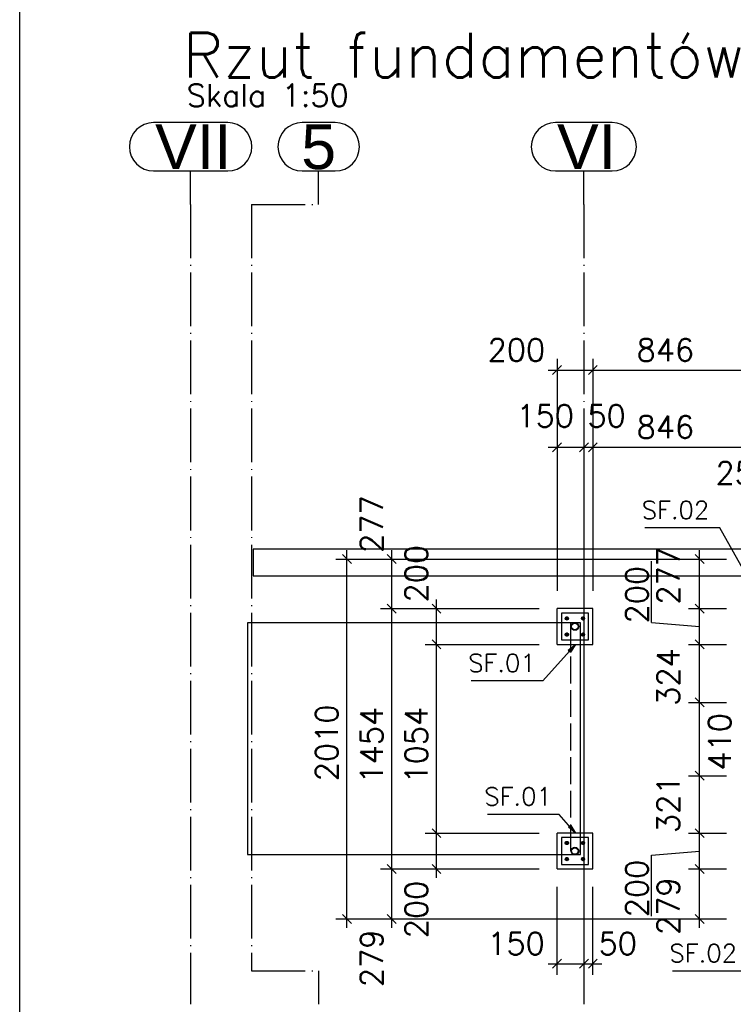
# Paper-space layout '450x700' of a CAD drawing. Header units: millimetres. Extents: x 0 to 420, y 0 to 695.
# Tile 44 of 86: x 0 to 80, y 460 to 570. Entities that reach past the tile are written whole.
import ezdxf

# ---------------------------------------------------------------- set-up
doc = ezdxf.new("R2010")
doc.units = ezdxf.units.MM
doc.linetypes.add('ACAD_ISO02W100', pattern=[15, 12, -3])
doc.linetypes.add('ACAD_ISO04W100', pattern=[30, 24, -3, 0, -3])
doc.layers.get('0').update_dxf_attribs({"linetype": 'CONTINUOUS'})
for name, color, linetype in [('AS_DIM_ON', 7, 'CONTINUOUS'), ('AS_Siatki', 72, 'CONTINUOUS'), ('Tabelka', 172, 'CONTINUOUS')]:
    doc.layers.add(name, color=color, linetype=linetype)
doc.styles.add('Arial', font='arial.ttf')
doc.styles.add('ROMANS', font='romans')
doc.styles.add('Simplex.shx', font='simplex.shx', dxfattribs={"height": 2})

# ---------------------------------------------------------------- blocks, each defined once
blk = doc.blocks.new('*U5')
at = {"color": 3}
blk.add_lwpolyline([(0, 690), (0, 0), (-415, 0), (-415, 690)], close=True, dxfattribs=at)

psp = doc.layouts.new('450x700')

# ---------------------------------------------------------------- linework, layer by layer
at = {"color": 20, "linetype": 'Continuous', "ltscale": 0.25}
for p, q in [((23.23, 558.85), (14.95, 558.85)), ((35.25, 558.85), (31.54, 558.85)), ((66.18, 558.85), (59.84, 558.85)), ((14.95, 553.45), (23.23, 553.45)), ((31.54, 553.45), (35.25, 553.45)), ((59.84, 553.45), (66.18, 553.45))]:
    psp.add_line(p, q, dxfattribs=at)
at = {"color": 20, "linetype": 'ACAD_ISO04W100', "ltscale": 0.25}
for p, q in [((19.09, 549.7), (19.09, 553.45)), ((33.39, 549.7), (33.39, 553.45)), ((63.01, 549.7), (63.01, 553.45)), ((19.09, 549.7), (19.09, 464.11)), ((19.09, 549.7), (19.09, 549.7)), ((25.89, 549.7), (25.89, 464.11)), ((25.89, 549.7), (33.39, 549.7)), ((63.01, 549.7), (63.01, 464.11)), ((63.01, 549.7), (63.01, 549.7)), ((19.09, 464.11), (19.09, 464.11)), ((19.09, 464.11), (19.09, 460.36)), ((25.89, 464.11), (33.39, 464.11)), ((33.39, 464.11), (33.39, 460.36)), ((63.01, 464.11), (63.01, 464.11)), ((63.01, 464.11), (63.01, 460.36))]:
    psp.add_line(p, q, dxfattribs=at)
at = {"linetype": 'Continuous', "ltscale": 0.25}
for p, q in [((379.89, 511.21), (26.09, 511.21)), ((26.09, 511.21), (26.09, 508.21)), ((26.09, 508.21), (379.89, 508.21)), ((64.01, 504.56), (60.01, 504.56)), ((60.01, 502.96), (60.01, 504.56)), ((63.51, 504.06), (60.51, 504.06)), ((60.51, 504.06), (60.51, 502.96)), ((63.51, 501.06), (63.51, 504.06)), ((64.01, 500.56), (64.01, 504.56)), ((62.64, 502.96), (25.43, 502.96)), ((25.43, 502.96), (25.43, 477.08)), ((61.04, 503.59), (60.97, 503.46)), ((60.97, 503.46), (61.04, 503.34)), ((61.18, 503.59), (61.04, 503.59)), ((61.04, 503.34), (61.18, 503.34)), ((61.25, 503.46), (61.18, 503.59)), ((61.18, 503.34), (61.25, 503.46)), ((62.64, 477.08), (62.64, 502.96)), ((62.84, 503.59), (62.77, 503.46)), ((62.77, 503.46), (62.84, 503.34)), ((62.98, 503.59), (62.84, 503.59)), ((62.84, 503.34), (62.98, 503.34)), ((63.05, 503.46), (62.98, 503.59)), ((62.98, 503.34), (63.05, 503.46)), ((62.84, 501.79), (62.77, 501.66)), ((62.77, 501.66), (62.84, 501.54)), ((62.98, 501.79), (62.84, 501.79)), ((62.84, 501.54), (62.98, 501.54)), ((63.05, 501.66), (62.98, 501.79)), ((62.98, 501.54), (63.05, 501.66)), ((62.64, 501.06), (63.51, 501.06)), ((62.64, 500.56), (64.01, 500.56)), ((64.01, 479.48), (62.64, 479.48)), ((63.51, 478.98), (62.64, 478.98)), ((62.84, 478.51), (62.77, 478.38)), ((62.98, 478.51), (62.84, 478.51)), ((63.05, 478.38), (62.98, 478.51)), ((63.51, 475.98), (63.51, 478.98)), ((64.01, 475.48), (64.01, 479.48)), ((62.77, 478.38), (62.84, 478.26)), ((62.84, 478.26), (62.98, 478.26)), ((62.98, 478.26), (63.05, 478.38)), ((25.43, 477.08), (62.64, 477.08)), ((60.01, 475.48), (60.01, 477.08)), ((60.51, 477.08), (60.51, 475.98)), ((61.04, 476.71), (60.97, 476.58)), ((60.97, 476.58), (61.04, 476.46)), ((61.18, 476.71), (61.04, 476.71)), ((61.04, 476.46), (61.18, 476.46)), ((61.25, 476.58), (61.18, 476.71)), ((61.18, 476.46), (61.25, 476.58)), ((62.84, 476.71), (62.77, 476.58)), ((62.77, 476.58), (62.84, 476.46)), ((62.98, 476.71), (62.84, 476.71)), ((62.84, 476.46), (62.98, 476.46)), ((63.05, 476.58), (62.98, 476.71)), ((62.98, 476.46), (63.05, 476.58)), ((60.01, 475.48), (64.01, 475.48)), ((60.51, 475.98), (63.51, 475.98))]:
    psp.add_line(p, q, dxfattribs=at)
at = {"color": 84, "linetype": 'ACAD_ISO02W100', "ltscale": 0.25}
for p, q in [((60.01, 500.56), (60.01, 502.96)), ((60.51, 502.96), (60.51, 501.06)), ((61.5, 502.96), (61.5, 477.08)), ((61.04, 501.79), (60.97, 501.66)), ((60.97, 501.66), (61.04, 501.54)), ((61.18, 501.79), (61.04, 501.79)), ((61.04, 501.54), (61.18, 501.54)), ((61.25, 501.66), (61.18, 501.79)), ((61.18, 501.54), (61.25, 501.66)), ((60.01, 500.56), (62.64, 500.56)), ((60.51, 501.06), (62.64, 501.06)), ((62.64, 479.48), (60.01, 479.48)), ((60.01, 477.08), (60.01, 479.48)), ((62.64, 478.98), (60.51, 478.98)), ((60.51, 478.98), (60.51, 477.08)), ((61.04, 478.51), (60.97, 478.38)), ((61.18, 478.51), (61.04, 478.51)), ((61.25, 478.38), (61.18, 478.51)), ((60.97, 478.38), (61.04, 478.26)), ((61.04, 478.26), (61.18, 478.26)), ((61.18, 478.26), (61.25, 478.38))]:
    psp.add_line(p, q, dxfattribs=at)
at = {"color": 0, "linetype": 'ByBlock', "lineweight": -2}
for p, q in [((61.27, 499.93), (62.06, 500.56)), ((62.06, 500.56), (61.52, 499.7)), ((61.27, 499.93), (61.52, 499.7)), ((61.55, 480.34), (61.3, 480.13)), ((62.08, 479.48), (61.3, 480.13)), ((61.55, 480.34), (62.08, 479.48))]:
    psp.add_line(p, q, dxfattribs=at)
at = {"color": 7}
for points in [[(80.93, 508.75), (78.21, 513.57), (69.83, 513.57)], [(62.06, 500.56), (58.44, 496.49), (50.44, 496.49)], [(62.08, 479.48), (60.24, 481.58), (52.24, 481.58)], [(83.96, 469.9), (81.31, 464.07), (72.92, 464.07)]]:
    psp.add_lwpolyline(points, dxfattribs=at)
at = {"linetype": 'Continuous', "ltscale": 0.25}
for centre, radius in [((61.11, 503.46), 0.18), ((61.11, 503.46), 0.08), ((62.01, 502.56), 0.424), ((62.01, 502.56), 0.366), ((62.91, 503.46), 0.18), ((62.91, 503.46), 0.08), ((62.91, 501.66), 0.18), ((62.91, 501.66), 0.08), ((62.91, 478.38), 0.18), ((62.91, 478.38), 0.08), ((62.01, 477.48), 0.424), ((62.01, 477.48), 0.366), ((61.11, 476.58), 0.18), ((61.11, 476.58), 0.08), ((62.91, 476.58), 0.18), ((62.91, 476.58), 0.08)]:
    psp.add_circle(centre, radius, dxfattribs=at)
at = {"color": 84, "linetype": 'ACAD_ISO02W100', "ltscale": 0.25}
for centre, radius in [((61.11, 503.46), 0.1), ((62.91, 503.46), 0.1), ((61.11, 501.66), 0.18), ((61.11, 501.66), 0.1), ((61.11, 501.66), 0.08), ((62.91, 501.66), 0.1), ((61.11, 478.38), 0.18), ((61.11, 478.38), 0.1), ((61.11, 478.38), 0.08), ((62.91, 478.38), 0.1), ((61.11, 476.58), 0.1), ((62.91, 476.58), 0.1)]:
    psp.add_circle(centre, radius, dxfattribs=at)
at = {"color": 20, "linetype": 'Continuous', "ltscale": 0.25}
for centre, start, end in [((14.95, 556.15), 90, 270), ((23.23, 556.15), 270, 90), ((31.54, 556.15), 90, 270), ((35.25, 556.15), 270, 90), ((59.84, 556.15), 90, 270), ((66.18, 556.15), 270, 90)]:
    psp.add_arc(centre, 2.7, start, end, dxfattribs=at)
at = {"layer": 'AS_DIM_ON', "color": 8}
for p, q in [((60.01, 532.46), (60.01, 506.56)), ((64.01, 532.46), (64.01, 506.56)), ((59.01, 531.21), (64.01, 531.21)), ((64.01, 531.21), (80.93, 531.21)), ((60.01, 523.84), (60.01, 506.56)), ((63.01, 523.84), (63.01, 466.11)), ((64.01, 523.84), (64.01, 506.56)), ((59.01, 522.59), (63.01, 522.59)), ((63.01, 522.59), (64.01, 522.59)), ((64.01, 522.59), (80.93, 522.59)), ((36.55, 468.9), (36.55, 511.09)), ((41.55, 504.56), (41.55, 511.09)), ((75.93, 504.56), (75.93, 511.09)), ((35.3, 510.09), (78.93, 510.09)), ((40.3, 510.09), (78.93, 510.09)), ((70.58, 503.02), (70.58, 509.85)), ((74.68, 510.09), (78.93, 510.09)), ((46.55, 500.56), (46.55, 505.56)), ((40.3, 504.56), (58.01, 504.56)), ((41.55, 475.48), (41.55, 504.56)), ((45.3, 504.56), (58.01, 504.56)), ((74.68, 504.56), (78.93, 504.56)), ((75.93, 500.56), (75.93, 504.56)), ((70.58, 503.02), (75.93, 502.56)), ((45.3, 500.56), (58.01, 500.56)), ((46.55, 479.48), (46.55, 500.56)), ((74.68, 500.56), (78.93, 500.56)), ((75.93, 494.09), (75.93, 500.56)), ((74.68, 494.09), (78.93, 494.09)), ((75.93, 485.9), (75.93, 494.09)), ((74.68, 485.9), (78.93, 485.9)), ((75.93, 479.48), (75.93, 485.9)), ((45.3, 479.48), (58.01, 479.48)), ((46.55, 474.48), (46.55, 479.48)), ((74.68, 479.48), (78.93, 479.48)), ((75.93, 475.48), (75.93, 479.48)), ((70.58, 477.03), (75.93, 477.48)), ((70.58, 470.2), (70.58, 477.03)), ((40.3, 475.48), (58.01, 475.48)), ((41.55, 468.9), (41.55, 475.48)), ((45.3, 475.48), (58.01, 475.48)), ((74.68, 475.48), (78.93, 475.48)), ((75.93, 468.9), (75.93, 475.48)), ((60.01, 463.65), (60.01, 473.48)), ((64.01, 463.65), (64.01, 473.48)), ((35.3, 469.9), (78.93, 469.9)), ((40.3, 469.9), (78.93, 469.9)), ((74.68, 469.9), (78.93, 469.9)), ((63.01, 466.15), (63.01, 463.65)), ((59.01, 464.9), (63.01, 464.9)), ((63.01, 464.9), (65.01, 464.9))]:
    psp.add_line(p, q, dxfattribs=at)
at = {"layer": 'AS_DIM_ON', "color": 8, "linetype": 'ByBlock', "lineweight": -2}
for p, q in [((60.51, 531.71), (59.51, 530.71)), ((63.51, 530.71), (64.51, 531.71)), ((64.51, 531.71), (63.51, 530.71)), ((60.51, 523.09), (59.51, 522.09)), ((62.51, 522.09), (63.51, 523.09)), ((63.51, 523.09), (62.51, 522.09)), ((63.51, 522.09), (64.51, 523.09)), ((64.51, 523.09), (63.51, 522.09)), ((37.05, 509.59), (36.05, 510.59)), ((42.05, 509.59), (41.05, 510.59)), ((76.43, 509.59), (75.43, 510.59)), ((42.05, 504.06), (41.05, 505.06)), ((41.05, 505.06), (42.05, 504.06)), ((47.05, 504.06), (46.05, 505.06)), ((76.43, 504.06), (75.43, 505.06)), ((75.43, 505.06), (76.43, 504.06)), ((47.05, 500.06), (46.05, 501.06)), ((46.05, 501.06), (47.05, 500.06)), ((76.43, 500.06), (75.43, 501.06)), ((75.43, 501.06), (76.43, 500.06)), ((76.43, 493.59), (75.43, 494.59)), ((75.43, 494.59), (76.43, 493.59)), ((76.43, 485.4), (75.43, 486.4)), ((75.43, 486.4), (76.43, 485.4)), ((47.05, 478.98), (46.05, 479.98)), ((46.05, 479.98), (47.05, 478.98)), ((76.43, 478.98), (75.43, 479.98)), ((75.43, 479.98), (76.43, 478.98)), ((42.05, 474.98), (41.05, 475.98)), ((41.05, 475.98), (42.05, 474.98)), ((46.05, 475.98), (47.05, 474.98)), ((76.43, 474.98), (75.43, 475.98)), ((75.43, 475.98), (76.43, 474.98)), ((36.05, 470.4), (37.05, 469.4)), ((41.05, 470.4), (42.05, 469.4)), ((75.43, 470.4), (76.43, 469.4)), ((60.51, 465.4), (59.51, 464.4)), ((62.51, 464.4), (63.51, 465.4)), ((63.51, 465.4), (62.51, 464.4)), ((63.51, 464.4), (64.51, 465.4))]:
    psp.add_line(p, q, dxfattribs=at)

# ---------------------------------------------------------------- block references
at = {"layer": 'Tabelka'}
psp.add_blockref('*U5', (415, 5), dxfattribs=at)

# ---------------------------------------------------------------- texts
at = {"color": 84, "style": 'Simplex.shx'}
for s, height, p in [('Rzut fundamentów oraz plan kotwienia', 5, (18.22, 563.89)), ('Skala 1:50', 2.5, (18.65, 560.64))]:
    psp.add_text(s, height=height, dxfattribs=at).set_placement(p)
at = {"color": 7, "style": 'Simplex.shx'}
for s, p in [('SF.02', (69.47, 514.57)), ('SF.01', (50.09, 497.49)), ('SF.01', (51.89, 482.58)), ('SF.02', (72.57, 465.07))]:
    psp.add_text(s, height=2, dxfattribs=at).set_placement(p)
at = {"layer": 'AS_DIM_ON', "color": 9, "style": 'ROMANS'}
for s, p in [('200', (52.26, 532.21)), ('846', (68.9, 532.21)), ('150', (55.47, 524.84)), ('50', (63.4, 524.84)), ('846', (68.9, 523.59)), ('250', (77.72, 518.46)), ('150', (52.22, 465.9)), ('50', (64.65, 465.9))]:
    psp.add_text(s, height=2.5, dxfattribs=at).set_placement(p)
for s, p in [('277', (40.55, 510.78)), ('200', (45.55, 505.25)), ('277', (73.68, 505)), ('200', (70.18, 502.9)), ('324', (73.68, 493.7)), ('2010', (35.55, 485.28)), ('1454', (40.55, 485.02)), ('1054', (45.55, 485.02)), ('410', (79.43, 486.46)), ('321', (73.68, 479.48)), ('200', (70.18, 470.08)), ('200', (45.55, 467.74)), ('279', (73.68, 468.11)), ('279', (40.55, 462.28))]:
    psp.add_text(s, height=2.5, rotation=90, dxfattribs=at).set_placement(p)
at = {"layer": 'AS_Siatki', "color": 20, "style": 'Arial'}
for s, p in [('VII', (15.12, 553.65)), ('5', (31.45, 553.65)), ('VI', (60.01, 553.65))]:
    psp.add_text(s, height=5, dxfattribs=at).set_placement(p)

doc.saveas('drawing.dxf')
